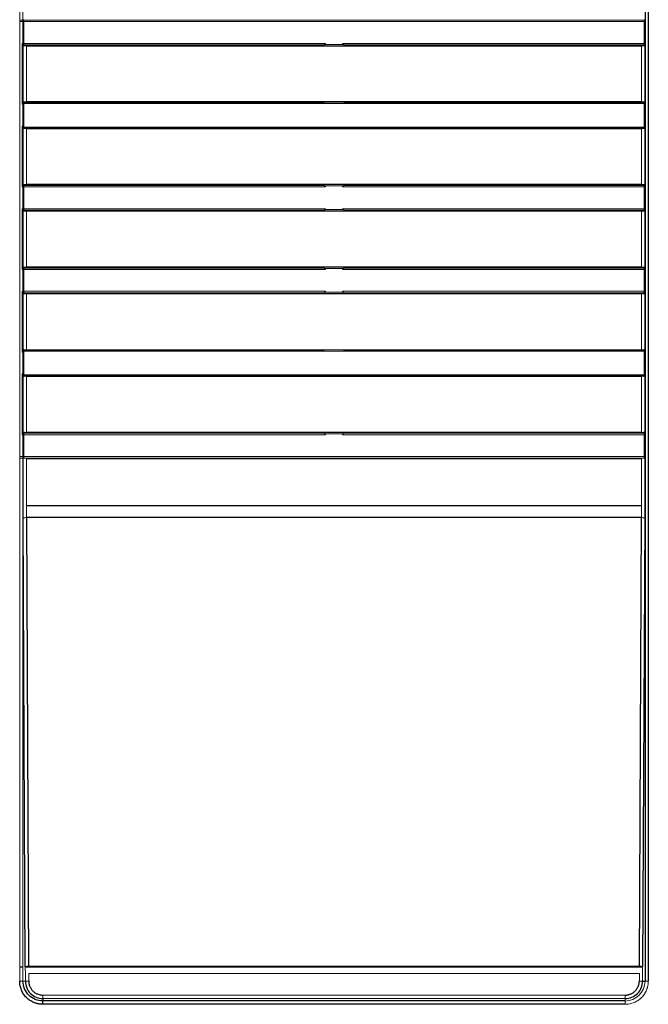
# Paper-space layout '_Right' of a CAD drawing. Header units: millimetres. Extents: x -947 to -485, y 37 to 1369.
# Tile 4 of 7: x -744 to -649, y 1045 to 1194. Entities that reach past the tile are written whole.
import ezdxf

# ---------------------------------------------------------------- set-up
doc = ezdxf.new("R2010")
doc.units = ezdxf.units.MM

psp = doc.layouts.new('_Right')

# ---------------------------------------------------------------- linework, layer by layer
at = {"color": 144, "linetype": 'Continuous', "lineweight": 18}
for p, q in [((-744.39, 1048.84), (-744.39, 1273.04)), ((-743.89, 1273.04), (-743.89, 1048.84)), ((-744.39, 1194.02), (-743.89, 1194.02)), ((-744.39, 1193.78), (-743.89, 1193.78)), ((-743.77, 1193.92), (-743.86, 1194.17)), ((-743.81, 1194.02), (-650, 1194.02)), ((-743.77, 1190.34), (-743.77, 1193.92)), ((-743.77, 1193.78), (-650.03, 1193.78)), ((-649.94, 1194.17), (-650.03, 1193.92)), ((-650.03, 1193.92), (-650.03, 1190.34)), ((-743.89, 1190.48), (-744.01, 1190.48)), ((-744.01, 1190.48), (-744.01, 1181.3)), ((-743.86, 1181.69), (-743.86, 1190.1)), ((-698.4, 1190.27), (-743.8, 1190.27)), ((-698.19, 1190.48), (-743.77, 1190.48)), ((-743.36, 1181.65), (-743.36, 1190.13)), ((-698.33, 1190.34), (-698.4, 1190.27)), ((-695.47, 1190.34), (-698.33, 1190.34)), ((-698.19, 1190.34), (-698.19, 1190.48)), ((-695.61, 1190.48), (-695.61, 1190.34)), ((-650.03, 1190.48), (-695.61, 1190.48)), ((-695.4, 1190.27), (-695.47, 1190.34)), ((-650.01, 1190.27), (-695.4, 1190.27)), ((-650.44, 1190.13), (-650.44, 1181.65)), ((-649.94, 1190.1), (-649.94, 1181.69)), ((-744.01, 1181.3), (-743.89, 1181.3)), ((-743.8, 1181.51), (-698.4, 1181.51)), ((-698.4, 1181.51), (-698.33, 1181.44)), ((-695.47, 1181.44), (-695.4, 1181.51)), ((-695.4, 1181.51), (-650.01, 1181.51)), ((-743.89, 1178), (-744.01, 1178)), ((-744.01, 1178), (-744.01, 1168.83)), ((-743.86, 1169.21), (-743.86, 1177.62)), ((-698.4, 1177.79), (-743.8, 1177.79)), ((-743.36, 1169.18), (-743.36, 1177.65)), ((-698.33, 1177.86), (-698.4, 1177.79)), ((-695.4, 1177.79), (-695.47, 1177.86)), ((-650.01, 1177.79), (-695.4, 1177.79)), ((-650.44, 1177.65), (-650.44, 1169.18)), ((-649.94, 1177.62), (-649.94, 1169.21)), ((-743.8, 1169.04), (-698.4, 1169.04)), ((-698.4, 1169.04), (-698.33, 1168.97)), ((-695.47, 1168.97), (-695.4, 1169.04)), ((-695.4, 1169.04), (-650.01, 1169.04)), ((-744.01, 1168.83), (-743.89, 1168.83)), ((-743.77, 1165.39), (-743.77, 1168.97)), ((-743.77, 1168.83), (-698.19, 1168.83)), ((-698.33, 1168.97), (-695.47, 1168.97)), ((-698.19, 1168.83), (-698.19, 1168.97)), ((-695.61, 1168.97), (-695.61, 1168.83)), ((-695.61, 1168.83), (-650.03, 1168.83)), ((-650.03, 1168.97), (-650.03, 1165.39)), ((-743.89, 1165.53), (-744.01, 1165.53)), ((-744.01, 1165.53), (-744.01, 1156.35)), ((-743.86, 1156.73), (-743.86, 1165.14)), ((-698.4, 1165.32), (-743.8, 1165.32)), ((-698.19, 1165.53), (-743.77, 1165.53)), ((-743.36, 1156.7), (-743.36, 1165.18)), ((-695.47, 1165.39), (-698.33, 1165.39)), ((-698.19, 1165.39), (-698.19, 1165.53)), ((-695.61, 1165.53), (-695.61, 1165.39)), ((-650.03, 1165.53), (-695.61, 1165.53)), ((-695.4, 1165.32), (-695.47, 1165.39)), ((-650.01, 1165.32), (-695.4, 1165.32)), ((-650.44, 1165.18), (-650.44, 1156.7)), ((-649.94, 1165.14), (-649.94, 1156.73)), ((-744.01, 1156.35), (-743.89, 1156.35)), ((-743.77, 1156.49), (-743.86, 1156.73)), ((-743.8, 1156.56), (-698.4, 1156.56)), ((-743.77, 1152.91), (-743.77, 1156.49)), ((-743.77, 1156.35), (-698.19, 1156.35)), ((-698.33, 1156.49), (-695.47, 1156.49)), ((-698.19, 1156.35), (-698.19, 1156.49)), ((-695.61, 1156.49), (-695.61, 1156.35)), ((-695.61, 1156.35), (-650.03, 1156.35)), ((-695.47, 1156.49), (-695.4, 1156.56)), ((-695.4, 1156.56), (-650.01, 1156.56)), ((-650.03, 1156.49), (-650.03, 1152.91)), ((-743.89, 1153.05), (-744.01, 1153.05)), ((-744.01, 1153.05), (-744.01, 1143.87)), ((-698.4, 1152.84), (-743.8, 1152.84)), ((-698.19, 1153.05), (-743.77, 1153.05)), ((-743.36, 1144.22), (-743.36, 1152.7)), ((-698.33, 1152.91), (-698.4, 1152.84)), ((-695.47, 1152.91), (-698.33, 1152.91)), ((-698.19, 1152.91), (-698.19, 1153.05)), ((-695.61, 1153.05), (-695.61, 1152.91)), ((-650.03, 1153.05), (-695.61, 1153.05)), ((-695.4, 1152.84), (-695.47, 1152.91)), ((-650.01, 1152.84), (-695.4, 1152.84)), ((-650.44, 1152.7), (-650.44, 1144.22)), ((-743.86, 1144.25), (-743.86, 1152.66)), ((-649.94, 1152.66), (-649.94, 1144.25)), ((-744.01, 1143.87), (-743.89, 1143.87)), ((-743.8, 1144.08), (-698.4, 1144.08)), ((-650.03, 1144.01), (-743.77, 1144.01)), ((-650.44, 1144.22), (-743.36, 1144.22)), ((-698.4, 1144.08), (-698.33, 1144.01)), ((-695.47, 1144.01), (-695.4, 1144.08)), ((-695.4, 1144.08), (-650.01, 1144.08)), ((-743.89, 1140.57), (-744.01, 1140.57)), ((-744.01, 1140.57), (-744.01, 1131.39)), ((-743.86, 1131.77), (-743.86, 1140.18)), ((-698.4, 1140.36), (-743.8, 1140.36)), ((-743.36, 1131.74), (-743.36, 1140.22)), ((-698.33, 1140.43), (-698.4, 1140.36)), ((-695.4, 1140.36), (-695.47, 1140.43)), ((-650.01, 1140.36), (-695.4, 1140.36)), ((-650.44, 1140.22), (-650.44, 1131.74)), ((-649.94, 1140.18), (-649.94, 1131.77)), ((-744.01, 1131.39), (-743.89, 1131.39)), ((-743.8, 1131.6), (-698.4, 1131.6)), ((-743.77, 1127.95), (-743.77, 1131.53)), ((-743.77, 1131.39), (-698.19, 1131.39)), ((-698.4, 1131.6), (-698.33, 1131.53)), ((-698.33, 1131.53), (-695.47, 1131.53)), ((-698.19, 1131.39), (-698.19, 1131.53)), ((-695.61, 1131.53), (-695.61, 1131.39)), ((-695.61, 1131.39), (-650.03, 1131.39)), ((-695.47, 1131.53), (-695.4, 1131.6)), ((-695.4, 1131.6), (-650.01, 1131.6)), ((-650.03, 1131.53), (-650.03, 1127.95)), ((-743.89, 1128.09), (-744.39, 1128.09)), ((-744.39, 1127.85), (-743.89, 1127.85)), ((-743.86, 1127.7), (-743.77, 1127.95)), ((-743.86, 1120.63), (-743.86, 1127.7)), ((-743.81, 1127.85), (-650, 1127.85)), ((-650.03, 1128.09), (-743.77, 1128.09)), ((-743.36, 1127.74), (-650.44, 1127.74)), ((-743.36, 1120.63), (-743.36, 1127.74)), ((-650.44, 1127.74), (-650.44, 1120.63)), ((-650.03, 1127.95), (-649.94, 1127.7)), ((-649.94, 1127.7), (-649.94, 1120.63)), ((-743.04, 1051.1), (-650.77, 1051.1)), ((-743.53, 1048.84), (-744.39, 1048.84)), ((-743.53, 1048.84), (-743.53, 1049.99)), ((-650.77, 1050.02), (-743.03, 1050.02)), ((-743.03, 1050.02), (-743.03, 1048.87)), ((-650.77, 1048.87), (-650.77, 1050.02)), ((-650.27, 1049.99), (-650.27, 1048.84)), ((-740.9, 1046.74), (-740.9, 1046.21)), ((-740.9, 1046.74), (-652.9, 1046.74)), ((-652.9, 1046.21), (-740.9, 1046.21)), ((-652.9, 1045.35), (-652.9, 1046.74))]:
    psp.add_line(p, q, dxfattribs=at)
at = {"color": 7, "linetype": 'Continuous', "lineweight": 25}
for p, q in [((-649.91, 1273.04), (-649.91, 1048.84)), ((-649.42, 1273.04), (-649.42, 1048.84)), ((-743.86, 1190.1), (-743.77, 1190.34)), ((-743.36, 1190.13), (-650.44, 1190.13)), ((-650.03, 1190.34), (-649.94, 1190.1)), ((-743.77, 1181.44), (-743.86, 1181.69)), ((-743.77, 1177.86), (-743.77, 1181.44)), ((-650.03, 1181.44), (-743.77, 1181.44)), ((-650.44, 1181.65), (-743.36, 1181.65)), ((-649.94, 1181.69), (-650.03, 1181.44)), ((-650.03, 1181.44), (-650.03, 1177.86)), ((-743.86, 1177.62), (-743.77, 1177.86)), ((-743.77, 1177.86), (-650.03, 1177.86)), ((-743.36, 1177.65), (-650.44, 1177.65)), ((-650.03, 1177.86), (-649.94, 1177.62)), ((-743.77, 1168.97), (-743.86, 1169.21)), ((-650.44, 1169.18), (-743.36, 1169.18)), ((-649.94, 1169.21), (-650.03, 1168.97)), ((-743.86, 1165.14), (-743.77, 1165.39)), ((-743.36, 1165.18), (-650.44, 1165.18)), ((-698.19, 1165.53), (-698.4, 1165.32)), ((-650.03, 1165.39), (-649.94, 1165.14)), ((-650.44, 1156.7), (-743.36, 1156.7)), ((-698.4, 1156.56), (-698.19, 1156.35)), ((-649.94, 1156.73), (-650.03, 1156.49)), ((-743.86, 1152.66), (-743.77, 1152.91)), ((-743.36, 1152.7), (-650.44, 1152.7)), ((-650.03, 1152.91), (-649.94, 1152.66)), ((-743.77, 1144.01), (-743.86, 1144.25)), ((-743.77, 1140.43), (-743.77, 1144.01)), ((-649.94, 1144.25), (-650.03, 1144.01)), ((-650.03, 1144.01), (-650.03, 1140.43)), ((-743.86, 1140.18), (-743.77, 1140.43)), ((-743.77, 1140.43), (-650.03, 1140.43)), ((-743.36, 1140.22), (-650.44, 1140.22)), ((-650.03, 1140.43), (-649.94, 1140.18)), ((-743.77, 1131.53), (-743.86, 1131.77)), ((-650.44, 1131.74), (-743.36, 1131.74)), ((-649.94, 1131.77), (-650.03, 1131.53)), ((-650.44, 1120.63), (-743.36, 1120.63)), ((-743.54, 1051.01), (-743.86, 1118.77)), ((-743.36, 1118.86), (-743.04, 1051.1)), ((-650.45, 1118.86), (-743.36, 1118.86)), ((-650.77, 1051.1), (-650.45, 1118.86)), ((-649.95, 1118.77), (-650.27, 1051.01)), ((-743.89, 1050.94), (-744.39, 1050.94)), ((-650.27, 1050.94), (-743.54, 1050.94)), ((-650.27, 1048.84), (-649.91, 1048.84)), ((-740.9, 1046.21), (-740.9, 1045.85)), ((-652.9, 1045.85), (-740.9, 1045.85)), ((-740.9, 1045.35), (-740.9, 1045.85)), ((-652.9, 1045.35), (-740.9, 1045.35))]:
    psp.add_line(p, q, dxfattribs=at)
at = {"color": 144, "linetype": 'Continuous', "lineweight": 18, "flags": 128}
psp.add_lwpolyline([(-649.91, 1048.84), (-649.9, 1048.84), (-649.87, 1048.84), (-649.83, 1048.84), (-649.76, 1048.84), (-649.69, 1048.84), (-649.6, 1048.84), (-649.51, 1048.84), (-649.42, 1048.84)], dxfattribs=at)
at = {"color": 144, "linetype": 'Continuous', "lineweight": 18}
for centre, radius, start, end in [((-743.47, 1118.04), 0.822, 82.0915, 118.075), ((-650.33, 1118.04), 0.822, 61.925, 97.9085), ((-743.15, 1050.29), 0.822, 82.0915, 118.075), ((-650.65, 1050.29), 0.822, 61.925, 97.9085), ((-743.15, 1046.94), 1.93, 86.5438, 101.4395), ((-652.9, 1048.83), 2.99, 270.0227, 0.0166), ((-650.66, 1046.94), 1.93, 78.5605, 93.4562)]:
    psp.add_arc(centre, radius, start, end, dxfattribs=at)
for points, knots in [([(-743.86, 1190.1), (-743.86, 1190.1), (-743.86, 1190.1), (-743.85, 1190.11), (-743.82, 1190.11), (-743.78, 1190.12), (-743.71, 1190.12), (-743.64, 1190.13), (-743.55, 1190.13), (-743.46, 1190.13), (-743.39, 1190.13), (-743.36, 1190.13)], [0, 0, 0, 0, 0.079212, 0.159054, 0.240711, 0.367736, 0.500426, 0.627199, 0.759902, 0.878498, 1, 1, 1, 1]), ([(-650.44, 1190.13), (-650.42, 1190.13), (-650.38, 1190.13), (-650.32, 1190.13), (-650.25, 1190.13), (-650.17, 1190.13), (-650.09, 1190.12), (-650.03, 1190.12), (-649.98, 1190.11), (-649.95, 1190.11), (-649.94, 1190.1), (-649.94, 1190.1)], [0, 0, 0, 0, 0.079021, 0.158684, 0.240181, 0.36703, 0.499653, 0.626486, 0.759372, 0.878208, 1, 1, 1, 1]), ([(-743.36, 1181.65), (-743.38, 1181.65), (-743.42, 1181.65), (-743.48, 1181.66), (-743.56, 1181.66), (-743.63, 1181.66), (-743.71, 1181.66), (-743.78, 1181.67), (-743.82, 1181.68), (-743.86, 1181.68), (-743.86, 1181.69), (-743.86, 1181.69)], [0, 0, 0, 0, 0.079021, 0.158684, 0.240181, 0.36703, 0.499653, 0.626486, 0.759372, 0.878208, 1, 1, 1, 1]), ([(-649.94, 1181.69), (-649.94, 1181.69), (-649.95, 1181.68), (-649.96, 1181.68), (-649.98, 1181.68), (-650.03, 1181.67), (-650.09, 1181.66), (-650.17, 1181.66), (-650.26, 1181.66), (-650.35, 1181.65), (-650.41, 1181.65), (-650.44, 1181.65)], [0, 0, 0, 0, 0.0792118, 0.1590541, 0.2407111, 0.3677363, 0.5004256, 0.6271991, 0.7599024, 0.8784985, 1, 1, 1, 1]), ([(-743.86, 1177.62), (-743.86, 1177.62), (-743.86, 1177.62), (-743.85, 1177.63), (-743.82, 1177.63), (-743.78, 1177.64), (-743.71, 1177.64), (-743.64, 1177.65), (-743.55, 1177.65), (-743.46, 1177.65), (-743.39, 1177.65), (-743.36, 1177.65)], [0, 0, 0, 0, 0.079212, 0.159054, 0.240711, 0.367736, 0.500426, 0.627199, 0.759902, 0.878498, 1, 1, 1, 1]), ([(-650.44, 1177.65), (-650.42, 1177.65), (-650.38, 1177.65), (-650.32, 1177.65), (-650.25, 1177.65), (-650.17, 1177.65), (-650.09, 1177.64), (-650.03, 1177.64), (-649.98, 1177.63), (-649.95, 1177.63), (-649.94, 1177.62), (-649.94, 1177.62)], [0, 0, 0, 0, 0.079021, 0.158684, 0.240181, 0.36703, 0.499653, 0.626486, 0.759372, 0.878208, 1, 1, 1, 1]), ([(-743.36, 1169.18), (-743.38, 1169.18), (-743.42, 1169.18), (-743.48, 1169.18), (-743.56, 1169.18), (-743.63, 1169.18), (-743.71, 1169.19), (-743.78, 1169.19), (-743.82, 1169.2), (-743.86, 1169.2), (-743.86, 1169.21), (-743.86, 1169.21)], [0, 0, 0, 0, 0.079021, 0.158684, 0.240181, 0.36703, 0.499653, 0.626486, 0.759372, 0.878208, 1, 1, 1, 1]), ([(-649.94, 1169.21), (-649.94, 1169.21), (-649.95, 1169.21), (-649.96, 1169.2), (-649.98, 1169.2), (-650.03, 1169.19), (-650.09, 1169.19), (-650.17, 1169.18), (-650.26, 1169.18), (-650.35, 1169.18), (-650.41, 1169.18), (-650.44, 1169.18)], [0, 0, 0, 0, 0.079212, 0.159054, 0.240711, 0.367736, 0.500426, 0.627199, 0.759902, 0.878498, 1, 1, 1, 1]), ([(-743.86, 1165.14), (-743.86, 1165.14), (-743.86, 1165.15), (-743.85, 1165.15), (-743.82, 1165.15), (-743.78, 1165.16), (-743.71, 1165.17), (-743.64, 1165.17), (-743.55, 1165.17), (-743.46, 1165.18), (-743.39, 1165.18), (-743.36, 1165.18)], [0, 0, 0, 0, 0.079212, 0.159054, 0.240711, 0.367736, 0.500426, 0.627199, 0.759902, 0.878498, 1, 1, 1, 1]), ([(-650.44, 1165.18), (-650.42, 1165.18), (-650.38, 1165.18), (-650.32, 1165.17), (-650.25, 1165.17), (-650.17, 1165.17), (-650.09, 1165.17), (-650.03, 1165.16), (-649.98, 1165.15), (-649.95, 1165.15), (-649.94, 1165.14), (-649.94, 1165.14)], [0, 0, 0, 0, 0.079021, 0.158684, 0.240181, 0.36703, 0.499653, 0.626486, 0.759372, 0.878208, 1, 1, 1, 1]), ([(-743.36, 1156.7), (-743.38, 1156.7), (-743.42, 1156.7), (-743.48, 1156.7), (-743.56, 1156.7), (-743.63, 1156.7), (-743.71, 1156.71), (-743.78, 1156.71), (-743.82, 1156.72), (-743.86, 1156.72), (-743.86, 1156.73), (-743.86, 1156.73)], [0, 0, 0, 0, 0.079021, 0.158684, 0.2401811, 0.3670295, 0.4996533, 0.6264864, 0.7593721, 0.8782083, 1, 1, 1, 1]), ([(-649.94, 1156.73), (-649.94, 1156.73), (-649.95, 1156.73), (-649.96, 1156.72), (-649.98, 1156.72), (-650.03, 1156.71), (-650.09, 1156.71), (-650.17, 1156.7), (-650.26, 1156.7), (-650.35, 1156.7), (-650.41, 1156.7), (-650.44, 1156.7)], [0, 0, 0, 0, 0.079212, 0.159054, 0.240711, 0.367736, 0.500426, 0.627199, 0.759902, 0.878498, 1, 1, 1, 1]), ([(-743.86, 1152.66), (-743.86, 1152.66), (-743.86, 1152.67), (-743.85, 1152.67), (-743.82, 1152.68), (-743.78, 1152.68), (-743.71, 1152.69), (-743.64, 1152.69), (-743.55, 1152.69), (-743.46, 1152.7), (-743.39, 1152.7), (-743.36, 1152.7)], [0, 0, 0, 0, 0.079212, 0.159054, 0.240711, 0.367736, 0.500426, 0.627199, 0.759902, 0.878498, 1, 1, 1, 1]), ([(-650.44, 1152.7), (-650.42, 1152.7), (-650.38, 1152.7), (-650.32, 1152.7), (-650.25, 1152.69), (-650.17, 1152.69), (-650.09, 1152.69), (-650.03, 1152.68), (-649.98, 1152.68), (-649.95, 1152.67), (-649.94, 1152.66), (-649.94, 1152.66)], [0, 0, 0, 0, 0.079021, 0.158684, 0.240181, 0.36703, 0.499653, 0.626486, 0.759372, 0.878208, 1, 1, 1, 1]), ([(-743.36, 1144.22), (-743.38, 1144.22), (-743.42, 1144.22), (-743.48, 1144.22), (-743.56, 1144.22), (-743.63, 1144.22), (-743.71, 1144.23), (-743.78, 1144.23), (-743.82, 1144.24), (-743.86, 1144.25), (-743.86, 1144.25), (-743.86, 1144.25)], [0, 0, 0, 0, 0.079021, 0.158684, 0.2401811, 0.3670295, 0.4996533, 0.6264864, 0.7593721, 0.8782083, 1, 1, 1, 1]), ([(-649.94, 1144.25), (-649.94, 1144.25), (-649.95, 1144.25), (-649.96, 1144.24), (-649.98, 1144.24), (-650.03, 1144.23), (-650.09, 1144.23), (-650.17, 1144.22), (-650.26, 1144.22), (-650.35, 1144.22), (-650.41, 1144.22), (-650.44, 1144.22)], [0, 0, 0, 0, 0.079212, 0.159054, 0.240711, 0.367736, 0.500426, 0.627199, 0.759902, 0.878498, 1, 1, 1, 1]), ([(-743.86, 1140.18), (-743.86, 1140.19), (-743.86, 1140.19), (-743.85, 1140.19), (-743.82, 1140.2), (-743.78, 1140.2), (-743.71, 1140.21), (-743.64, 1140.21), (-743.55, 1140.22), (-743.46, 1140.22), (-743.39, 1140.22), (-743.36, 1140.22)], [0, 0, 0, 0, 0.079212, 0.159054, 0.240711, 0.367736, 0.500426, 0.627199, 0.759902, 0.878498, 1, 1, 1, 1]), ([(-650.44, 1140.22), (-650.42, 1140.22), (-650.38, 1140.22), (-650.32, 1140.22), (-650.25, 1140.22), (-650.17, 1140.21), (-650.09, 1140.21), (-650.03, 1140.2), (-649.98, 1140.2), (-649.95, 1140.19), (-649.94, 1140.19), (-649.94, 1140.18)], [0, 0, 0, 0, 0.079021, 0.158684, 0.2401811, 0.3670295, 0.4996533, 0.6264864, 0.7593721, 0.8782083, 1, 1, 1, 1]), ([(-743.36, 1131.74), (-743.38, 1131.74), (-743.42, 1131.74), (-743.48, 1131.74), (-743.56, 1131.74), (-743.63, 1131.74), (-743.71, 1131.75), (-743.78, 1131.75), (-743.82, 1131.76), (-743.86, 1131.77), (-743.86, 1131.77), (-743.86, 1131.77)], [0, 0, 0, 0, 0.079021, 0.158684, 0.2401811, 0.3670295, 0.4996533, 0.6264864, 0.7593721, 0.8782083, 1, 1, 1, 1]), ([(-649.94, 1131.77), (-649.94, 1131.77), (-649.95, 1131.77), (-649.96, 1131.76), (-649.98, 1131.76), (-650.03, 1131.75), (-650.09, 1131.75), (-650.17, 1131.74), (-650.26, 1131.74), (-650.35, 1131.74), (-650.41, 1131.74), (-650.44, 1131.74)], [0, 0, 0, 0, 0.079212, 0.159054, 0.240711, 0.367736, 0.500426, 0.627199, 0.759902, 0.878498, 1, 1, 1, 1]), ([(-743.86, 1118.77), (-743.86, 1118.87), (-743.86, 1119.08), (-743.86, 1119.39), (-743.86, 1119.7), (-743.86, 1120.01), (-743.86, 1120.32), (-743.86, 1120.53), (-743.86, 1120.63)], [0, 0, 0, 0, 0.166915, 0.333532, 0.500001, 0.66647, 0.833087, 1, 1, 1, 1]), ([(-743.36, 1120.63), (-743.36, 1120.54), (-743.36, 1120.34), (-743.36, 1120.04), (-743.36, 1119.74), (-743.36, 1119.45), (-743.36, 1119.15), (-743.36, 1118.96), (-743.36, 1118.86)], [0, 0, 0, 0, 0.1662952, 0.3327388, 0.499331, 0.6660719, 0.8329615, 1, 1, 1, 1]), ([(-650.45, 1118.86), (-650.45, 1118.96), (-650.44, 1119.15), (-650.44, 1119.45), (-650.44, 1119.74), (-650.44, 1120.04), (-650.44, 1120.34), (-650.44, 1120.54), (-650.44, 1120.63)], [0, 0, 0, 0, 0.167039, 0.333928, 0.500669, 0.667261, 0.833705, 1, 1, 1, 1]), ([(-649.94, 1120.63), (-649.94, 1120.53), (-649.94, 1120.32), (-649.94, 1120.01), (-649.94, 1119.7), (-649.94, 1119.39), (-649.94, 1119.08), (-649.95, 1118.87), (-649.95, 1118.77)], [0, 0, 0, 0, 0.166913, 0.33353, 0.499999, 0.666468, 0.833085, 1, 1, 1, 1]), ([(-743.53, 1049.99), (-743.53, 1050.07), (-743.53, 1050.24), (-743.54, 1050.5), (-743.54, 1050.76), (-743.54, 1050.93), (-743.54, 1051.01)], [0, 0, 0, 0, 0.250092, 0.499999, 0.749906, 1, 1, 1, 1]), ([(-650.27, 1051.01), (-650.27, 1050.93), (-650.27, 1050.76), (-650.27, 1050.5), (-650.27, 1050.24), (-650.27, 1050.07), (-650.27, 1049.99)], [0, 0, 0, 0, 0.250094, 0.500001, 0.749908, 1, 1, 1, 1]), ([(-649.42, 1048.84), (-649.42, 1048.78), (-649.42, 1048.66), (-649.43, 1048.49), (-649.45, 1048.32), (-649.48, 1048.16), (-649.52, 1047.99), (-649.57, 1047.82), (-649.62, 1047.66), (-649.7, 1047.44), (-649.83, 1047.19), (-650, 1046.89), (-650.2, 1046.62), (-650.51, 1046.28), (-650.95, 1045.92), (-651.46, 1045.65), (-651.88, 1045.49), (-652.22, 1045.41), (-652.56, 1045.36), (-652.79, 1045.35), (-652.9, 1045.35)], [0, 0, 0, 0, 0.031319, 0.0625, 0.09362, 0.124757, 0.15599, 0.187394, 0.219045, 0.251019, 0.313416, 0.375815, 0.438194, 0.500232, 0.624485, 0.749113, 0.811707, 0.874286, 0.937332, 1, 1, 1, 1])]:
    psp.add_open_spline(points, degree=3, knots=knots, dxfattribs=at)
at = {"color": 7, "linetype": 'Continuous', "lineweight": 25}
for points, knots in [([(-740.9, 1045.35), (-740.96, 1045.35), (-741.07, 1045.35), (-741.24, 1045.36), (-741.41, 1045.38), (-741.58, 1045.41), (-741.75, 1045.45), (-741.91, 1045.5), (-742.08, 1045.55), (-742.29, 1045.64), (-742.55, 1045.76), (-742.84, 1045.93), (-743.12, 1046.14), (-743.46, 1046.44), (-743.82, 1046.88), (-744.09, 1047.39), (-744.24, 1047.82), (-744.33, 1048.15), (-744.38, 1048.49), (-744.39, 1048.72), (-744.39, 1048.84)], [0, 0, 0, 0, 0.031314, 0.062491, 0.093608, 0.124744, 0.155976, 0.187381, 0.219035, 0.251013, 0.313408, 0.37581, 0.438188, 0.500229, 0.62448, 0.749107, 0.811699, 0.874283, 0.937328, 1, 1, 1, 1]), ([(-743.03, 1048.87), (-743.03, 1048.82), (-743.03, 1048.73), (-743.01, 1048.59), (-742.99, 1048.46), (-742.96, 1048.32), (-742.92, 1048.19), (-742.84, 1047.97), (-742.68, 1047.68), (-742.42, 1047.36), (-742.1, 1047.09), (-741.76, 1046.92), (-741.46, 1046.81), (-741.18, 1046.75), (-740.99, 1046.75), (-740.9, 1046.74)], [0, 0, 0, 0, 0.041752, 0.083299, 0.124822, 0.166502, 0.20852, 0.251052, 0.376085, 0.499942, 0.623614, 0.749016, 0.833535, 0.916703, 1, 1, 1, 1]), ([(-652.9, 1046.74), (-652.86, 1046.74), (-652.76, 1046.74), (-652.62, 1046.76), (-652.49, 1046.78), (-652.35, 1046.81), (-652.22, 1046.86), (-652, 1046.94), (-651.71, 1047.09), (-651.39, 1047.36), (-651.12, 1047.68), (-650.95, 1048.01), (-650.84, 1048.32), (-650.78, 1048.59), (-650.78, 1048.78), (-650.77, 1048.87)], [0, 0, 0, 0, 0.041713, 0.083228, 0.124731, 0.166407, 0.208439, 0.251006, 0.375986, 0.499912, 0.623516, 0.748977, 0.833446, 0.916635, 1, 1, 1, 1])]:
    psp.add_open_spline(points, degree=3, knots=knots, dxfattribs=at)
for points in [[(-740.9, 1045.85), (-741.69, 1045.85), (-743.24, 1046.5), (-743.89, 1048.05), (-743.89, 1048.84)], [(-743.53, 1048.84), (-743.53, 1048.14), (-742.96, 1046.78), (-741.6, 1046.21), (-740.9, 1046.21)], [(-652.9, 1046.21), (-652.2, 1046.21), (-650.85, 1046.78), (-650.27, 1048.14), (-650.27, 1048.84)]]:
    psp.add_open_spline(points, degree=3, dxfattribs=at)

doc.saveas('drawing.dxf')
